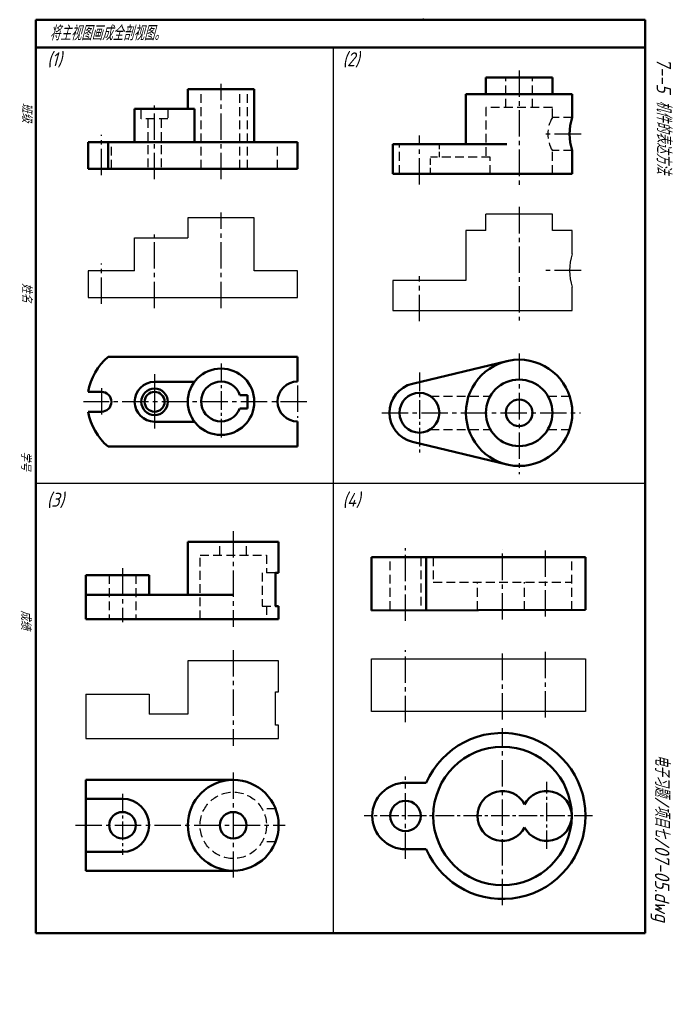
# Model space of a CAD drawing. Header units: millimetres. Extents: x 136 to 372, y -11 to 344.
import ezdxf

# ---------------------------------------------------------------- set-up
doc = ezdxf.new("R2010")
doc.units = ezdxf.units.MM
doc.linetypes.add('CENTER2', pattern=[28.575, 19.05, -3.175, 3.175, -3.175])
doc.linetypes.add('DASHED2', pattern=[9.525, 6.35, -3.175])
for name, color, linetype, lineweight in [('文字层', 227, 'Continuous', 20), ('点画线层', 3, 'CENTER2', 25), ('粗实线层', 7, 'Continuous', 50), ('虚线层', 2, 'DASHED2', 25)]:
    doc.layers.add(name, color=color, linetype=linetype, lineweight=lineweight)
doc.layers.add('细实线层', color=7, linetype='Continuous')
doc.styles.add('工程字体（斜）', font='gbeitc.shx', dxfattribs={"bigfont": 'gbcbig.shx'})
doc.styles.add('工程斜体', font='gbeitc.shx', dxfattribs={"bigfont": 'gbcbig.shx'})

msp = doc.modelspace()

# ---------------------------------------------------------------- linework, layer by layer
at = {"layer": '点画线层', "color": 7, "ltscale": 0.5}
for p, q in [((315.9, 326.12), (315.9, 284.62)), ((208.28, 286.83), (208.28, 321.34)), ((184.28, 286.83), (184.28, 313.44)), ((165.08, 288.3), (165.08, 302.94)), ((279.9, 284.91), (279.9, 302.65)), ((338.25, 303.18), (325.19, 303.18)), ((208.28, 240.32), (208.28, 274.82)), ((315.9, 276.83), (315.9, 235.84)), ((184.28, 240.32), (184.28, 266.92)), ((165.08, 241.79), (165.08, 256.42)), ((338.25, 253.88), (325.19, 253.88)), ((279.9, 235.61), (279.9, 251.83)), ((315.9, 223.93), (315.9, 180.28)), ((165.08, 211.41), (165.08, 201.46)), ((235.88, 212.34), (235.88, 200.64)), ((239.26, 206.47), (158.66, 206.47)), ((266.32, 202.49), (338.12, 202.49)), ((212.68, 159.79), (212.68, 125.21)), ((274.89, 127.35), (274.89, 153.56)), ((309.89, 127.8), (309.89, 153.28)), ((325.39, 128.91), (325.39, 153.84)), ((172.68, 146.32), (172.68, 126.87)), ((212.68, 116.79), (212.68, 82.21)), ((274.89, 90.69), (274.89, 116.77)), ((309.89, 91.68), (309.89, 115.92)), ((325.39, 92.39), (325.39, 116.48)), ((309.89, 24.67), (309.89, 88.58)), ((212.68, 72.61), (212.68, 34.68)), ((274.89, 41.33), (274.89, 71.09)), ((155.67, 53.49), (231.48, 53.49))]:
    msp.add_line(p, q, dxfattribs=at)
at = {"layer": '点画线层', "color": 7, "ltscale": 0.35}
for p, q in [((208.28, 220.27), (208.28, 192.85)), ((279.9, 217.02), (279.9, 187.67)), ((325.89, 44.94), (325.89, 69.24)), ((172.68, 64.84), (172.68, 42.87)), ((342.44, 56.86), (260.01, 56.86))]:
    msp.add_line(p, q, dxfattribs=at)
at = {"layer": '点画线层', "color": 7, "linetype": 'Continuous', "ltscale": 0.5}
msp.add_line((184.28, 216.41), (184.28, 196.87), dxfattribs=at)
at = {"layer": '粗实线层', "color": 7, "ltscale": 0.5}
for p, q in [((141.36, 344.48), (141.36, 14.48)), ((361.36, 344.48), (141.36, 344.48)), ((328.24, 344.48), (318.24, 344.48)), ((361.36, 14.48), (361.36, 344.48)), ((361.36, 334.48), (141.36, 334.48)), ((327.9, 323.58), (303.9, 323.58)), ((303.9, 317.58), (303.9, 323.58)), ((327.9, 317.58), (327.9, 323.58)), ((220.28, 319.43), (196.28, 319.43)), ((196.28, 319.43), (196.28, 312.23)), ((220.28, 300.23), (220.28, 319.43)), ((335.1, 317.58), (296.7, 317.58)), ((296.7, 317.58), (296.7, 299.58)), ((335.1, 309.18), (335.1, 317.58)), ((177.08, 300.23), (177.08, 312.23)), ((177.08, 312.23), (198.68, 312.23)), ((198.68, 300.23), (198.68, 312.23)), ((160.28, 300.23), (160.28, 290.63)), ((235.88, 300.23), (160.28, 300.23)), ((167.48, 290.63), (167.48, 300.23)), ((235.88, 290.63), (235.88, 300.23)), ((270.3, 299.58), (270.3, 288.78)), ((311.42, 299.58), (270.3, 299.58)), ((335.1, 288.78), (335.1, 297.18)), ((160.28, 290.63), (235.88, 290.63)), ((270.3, 288.78), (335.1, 288.78)), ((235.88, 222.67), (167.48, 222.67)), ((235.88, 222.67), (235.88, 213.76)), ((277.38, 212.99), (311.42, 221.16)), ((184.28, 213.67), (198.68, 213.67)), ((165.08, 210.07), (160.28, 210.07)), ((217.88, 208.87), (215.09, 208.87)), ((217.88, 208.87), (217.88, 204.07)), ((165.08, 202.87), (160.28, 202.87)), ((217.88, 204.07), (215.03, 204.07)), ((184.28, 199.27), (198.68, 199.27)), ((235.88, 190.27), (235.88, 199.36)), ((235.88, 190.27), (167.48, 190.27)), ((277.38, 191.99), (311.42, 183.82)), ((229.08, 155.89), (196.28, 155.89)), ((196.28, 155.89), (196.28, 136.69)), ((229.08, 144.69), (229.08, 155.89)), ((262.55, 150.3), (339.89, 150.3)), ((282.4, 131.3), (282.4, 150.3)), ((339.89, 150.3), (339.89, 131.3)), ((159.48, 143.89), (159.48, 127.89)), ((159.48, 143.89), (182.28, 143.89)), ((182.28, 143.89), (182.28, 136.69)), ((227.88, 132.69), (227.88, 144.69)), ((227.88, 144.69), (229.08, 144.69)), ((212.68, 136.69), (159.48, 136.69)), ((229.08, 132.69), (227.88, 132.69)), ((229.08, 127.89), (229.08, 132.69)), ((339.89, 131.3), (262.55, 131.13)), ((159.48, 127.89), (229.08, 127.89)), ((159.48, 69.89), (159.48, 37.09)), ((212.68, 69.89), (159.48, 69.89)), ((274.89, 68.86), (282.4, 68.86)), ((172.68, 63.09), (159.48, 63.09)), ((172.68, 43.89), (159.48, 43.89)), ((274.89, 44.86), (282.4, 44.86)), ((159.48, 37.09), (212.68, 37.09))]:
    msp.add_line(p, q, dxfattribs=at)
at = {"layer": '粗实线层', "ltscale": 0.35}
msp.add_line((262.55, 131.13), (262.55, 150.3), dxfattribs=at)
at = {"layer": '粗实线层', "ltscale": 0.5}
for p, q in [((141.36, 14.48), (351.36, 14.48)), ((351.36, 14.48), (361.36, 14.48))]:
    msp.add_line(p, q, dxfattribs=at)
at = {"layer": '粗实线层', "color": 7, "ltscale": 0.5}
for centre, radius in [((315.9, 202.49), 19.2), ((208.28, 206.47), 12), ((315.9, 202.49), 12), ((184.28, 206.47), 4.8), ((184.28, 206.47), 3.6), ((279.9, 202.49), 7.2), ((315.9, 202.49), 4.8), ((309.89, 56.86), 25), ((212.68, 53.49), 16.4), ((274.89, 56.86), 5.5), ((172.68, 53.49), 4.8), ((212.68, 53.49), 4.8)]:
    msp.add_circle(centre, radius, dxfattribs=at)
for centre, radius, start, end in [((353.33, 303.18), 19.2, 161.79, 198.21), ((181.2, 206.47), 21.23, 130.272, 170.2382), ((184.28, 206.47), 7.2, 90, 270), ((208.28, 206.56), 7.2, 18.7185, 339.7725), ((235.88, 206.56), 7.2, 90, 270), ((165.08, 206.47), 3.6, 270, 90), ((279.9, 202.49), 10.8, 103.4934, 256.5066), ((181.2, 206.47), 21.23, 189.7618, 229.728), ((309.89, 56.86), 30, 203.5782, 156.4218), ((309.89, 56.86), 9, 27.266, 332.734), ((325.89, 56.86), 9, 207.266, 152.734), ((172.68, 53.49), 9.6, 270, 90)]:
    msp.add_arc(centre, radius, start, end, dxfattribs=at)
at = {"layer": '粗实线层', "ltscale": 0.35}
msp.add_arc((274.89, 56.86), 12, 90, 270, dxfattribs=at)
at = {"layer": '粗实线层', "color": 7}
msp.add_point((281.36, 344.48), dxfattribs=at)
at = {"layer": '细实线层', "color": 7, "ltscale": 0.5}
for p, q in [((248.91, 14.48), (248.91, 334.48)), ((327.9, 274.28), (303.9, 274.28)), ((303.9, 268.28), (303.9, 274.28)), ((327.9, 268.28), (327.9, 274.28)), ((220.28, 272.91), (196.28, 272.91)), ((196.28, 272.91), (196.28, 265.71)), ((220.28, 253.71), (220.28, 272.91)), ((303.9, 268.28), (296.7, 268.28)), ((296.7, 268.28), (296.7, 250.28)), ((335.1, 268.28), (327.9, 268.28)), ((335.1, 259.88), (335.1, 268.28)), ((177.08, 253.71), (177.08, 265.71)), ((177.08, 265.71), (196.28, 265.71)), ((160.28, 253.71), (160.28, 244.11)), ((177.08, 253.71), (160.28, 253.71)), ((235.88, 253.71), (220.28, 253.71)), ((235.88, 244.11), (235.88, 253.71)), ((270.3, 250.28), (270.3, 239.48)), ((296.7, 250.28), (270.3, 250.28)), ((335.1, 239.48), (335.1, 247.88)), ((160.28, 244.11), (235.88, 244.11)), ((270.3, 239.48), (335.1, 239.48)), ((141.36, 177.03), (361.36, 177.03)), ((229.08, 112.89), (196.28, 112.89)), ((196.28, 112.89), (196.28, 93.69)), ((229.08, 101.69), (229.08, 112.89)), ((262.55, 113.64), (339.89, 113.64)), ((262.55, 94.64), (262.55, 113.64)), ((339.89, 113.64), (339.89, 94.64)), ((159.48, 100.89), (159.48, 84.89)), ((159.48, 100.89), (182.28, 100.89)), ((182.28, 100.89), (182.28, 93.69)), ((227.88, 89.69), (227.88, 101.69)), ((227.88, 101.69), (229.08, 101.69)), ((196.28, 93.69), (182.28, 93.69)), ((339.89, 94.64), (262.55, 94.64)), ((229.08, 89.69), (227.88, 89.69)), ((229.08, 84.89), (229.08, 89.69)), ((159.48, 84.89), (229.08, 84.89))]:
    msp.add_line(p, q, dxfattribs=at)
msp.add_arc((353.33, 253.88), 19.2, 161.79, 198.21, dxfattribs=at)
at = {"layer": '细实线层', "color": 7}
msp.add_point((281.36, 344.48), dxfattribs=at)
at = {"layer": '虚线层', "color": 7, "ltscale": 0.5}
for p, q in [((311.1, 312.78), (311.1, 323.58)), ((320.7, 312.78), (320.7, 323.58)), ((201.08, 290.63), (201.08, 319.43)), ((215.09, 290.63), (215.09, 319.43)), ((217.88, 290.63), (217.88, 319.43)), ((179.48, 308.63), (179.48, 312.23)), ((189.08, 312.23), (189.08, 308.63)), ((327.9, 312.78), (303.9, 312.78)), ((303.9, 312.78), (303.9, 294.78)), ((327.9, 309.18), (327.9, 312.78)), ((189.08, 308.63), (179.48, 308.63)), ((181.88, 308.63), (181.88, 290.63)), ((186.68, 308.63), (186.68, 290.63)), ((335.1, 309.18), (327.9, 309.18)), ((168.68, 290.63), (168.68, 300.23)), ((228.68, 290.63), (228.68, 300.23)), ((272.7, 288.78), (272.7, 299.58)), ((287.1, 297.77), (287.1, 299.58)), ((287.1, 294.78), (287.1, 296.7)), ((327.9, 288.78), (327.9, 297.18)), ((335.1, 297.18), (327.9, 297.18)), ((305.5, 294.78), (283.88, 294.78)), ((305.5, 288.78), (305.5, 294.78)), ((283.88, 208.49), (305.5, 208.49)), ((326.29, 208.49), (334.13, 208.49)), ((283.88, 196.49), (305.5, 196.49)), ((326.29, 196.49), (334.13, 196.49)), ((207.88, 151.09), (207.88, 155.89)), ((217.48, 151.09), (217.48, 155.89)), ((200.68, 127.89), (200.68, 151.09)), ((200.68, 151.09), (224.68, 151.09)), ((224.68, 151.09), (224.68, 144.69)), ((269.39, 131.3), (269.39, 150.3)), ((280.39, 150.3), (280.39, 131.3)), ((284.89, 150.3), (284.89, 141.3)), ((334.89, 131.3), (334.89, 150.3)), ((167.88, 143.89), (167.88, 127.89)), ((177.48, 143.89), (177.48, 127.89)), ((227.88, 144.69), (223.07, 144.69)), ((223.07, 144.69), (223.07, 132.69)), ((284.89, 141.3), (334.89, 141.3)), ((300.89, 131.3), (300.89, 141.3)), ((317.89, 131.3), (317.89, 141.3)), ((223.07, 132.69), (227.88, 132.69)), ((224.68, 132.69), (224.68, 127.89)), ((227.94, 59.49), (223.07, 59.49)), ((227.94, 47.49), (223.07, 47.49))]:
    msp.add_line(p, q, dxfattribs=at)
at = {"layer": '虚线层', "color": 7, "ltscale": 0.35}
msp.add_line((283.88, 288.78), (283.88, 294.78), dxfattribs=at)
at = {"layer": '虚线层', "color": 7, "ltscale": 0.5}
msp.add_circle((212.68, 53.49), 12, dxfattribs=at)
msp.add_arc((338.29, 303.18), 12, 150, 210, dxfattribs=at)

# ---------------------------------------------------------------- texts
at = {"layer": '文字层', "color": 7, "style": '工程字体（斜）'}
for s, p in [('班级', (136.39, 314.45)), ('姓名', (136.37, 249.37)), ('学号', (135.99, 188.6)), ('成绩', (135.99, 131.17))]:
    msp.add_text(s, height=3.5, rotation=270, dxfattribs=at).set_placement(p)
at = {"layer": '细实线层', "color": 7, "ltscale": 0.5, "style": '工程斜体'}
for s, height, p in [('将主视图画成全剖视图。', 5.25, (146.38, 337.01)), ('(1)', 5, (145.5, 327.69)), ('(2)', 5, (252.17, 327.69)), ('(3)', 5, (145.4, 168.57)), ('(4)', 5, (252.17, 168.57))]:
    msp.add_text(s, height=height, dxfattribs=at).set_placement(p)
at = {"layer": '细实线层', "color": 7, "ltscale": 0.5}
for s, style, p in [('   7--5 机件的表达方法  ', '工程字体（斜）', (365.53, 339.2)), ('电子习题/项目七/07-05.dwg', '工程斜体', (364.94, 79.08))]:
    msp.add_text(s, height=5.25, rotation=270, dxfattribs=dict(at, style=style)).set_placement(p)

doc.saveas('drawing.dxf')
